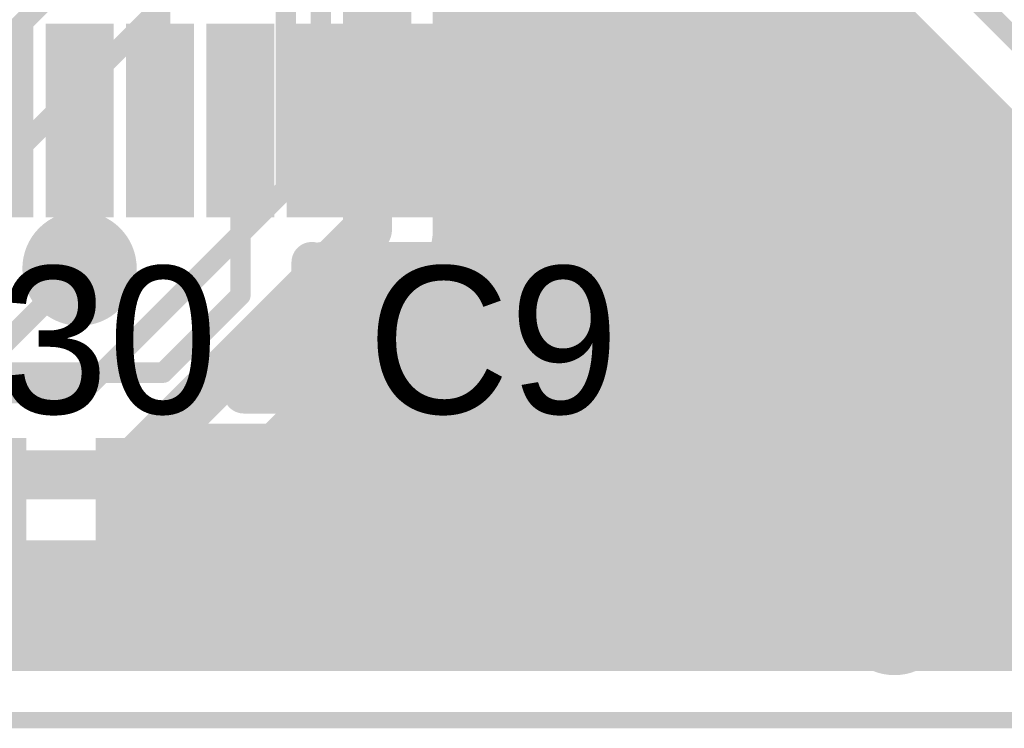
# Model space of a CAD drawing. Extents: x 11.97 to 13.92, y 4.15 to 5.65.
# Tile 30 of 52: x 12.89 to 13.13, y 4.15 to 4.32. Entities that reach past the tile are written whole.
import ezdxf

# ---------------------------------------------------------------- set-up
doc = ezdxf.new("R2010")
doc.units = 0
doc.layers.get('0').update_dxf_attribs({"linetype": 'CONTINUOUS'})
for name, color, linetype in [('BOTTOMLAYER', 5, 'CONTINUOUS'), ('BOTTOMSOLDER', 6, 'CONTINUOUS'), ('KEEPOUTLAYER', 6, 'CONTINUOUS'), ('MECHANICAL1', 6, 'CONTINUOUS'), ('TOPLAYER', 1, 'CONTINUOUS'), ('TOPOVERLAY', 2, 'CONTINUOUS'), ('TOPPASTE', 8, 'CONTINUOUS'), ('TOPSOLDER', 216, 'CONTINUOUS')]:
    doc.layers.add(name, color=color, linetype=linetype)

# ---------------------------------------------------------------- blocks, each defined once
blk = doc.blocks.new('0603C_4')
at = {"layer": 'TOPLAYER'}
for points in [[(-0.0125, 0.015), (-0.0425, 0.015), (-0.0125, -0.015), (-0.0425, -0.015)], [(0.0425, 0.015), (0.0125, 0.015), (0.0425, -0.015), (0.0125, -0.015)]]:
    blk.add_solid(points, dxfattribs=at)
at = {"layer": 'TOPOVERLAY', "const_width": 0.005}
for points in [[(-0.05, -0.02), (-0.05, 0.02)], [(-0.05, 0.02), (-0.025, 0.02)], [(0.025, 0.02), (0.05, 0.02)], [(0.05, -0.02), (0.05, 0.02)], [(-0.05, -0.02), (-0.025, -0.02)], [(0.025, -0.02), (0.05, -0.02)]]:
    blk.add_lwpolyline(points, dxfattribs=at)
at = {"layer": 'TOPOVERLAY', "const_width": 0.0025}
for points in [[(-0.05125, 0.02, 1), (-0.04875, 0.02, 1)], [(-0.05125, 0.02, 1), (-0.04875, 0.02, 1)], [(-0.02625, 0.02, 1), (-0.02375, 0.02, 1)], [(0.02375, 0.02, 1), (0.02625, 0.02, 1)], [(0.04875, 0.02, 1), (0.05125, 0.02, 1)], [(0.04875, 0.02, 1), (0.05125, 0.02, 1)], [(-0.05125, -0.02, 1), (-0.04875, -0.02, 1)], [(-0.05125, -0.02, 1), (-0.04875, -0.02, 1)], [(-0.02625, -0.02, 1), (-0.02375, -0.02, 1)], [(0.02375, -0.02, 1), (0.02625, -0.02, 1)], [(0.04875, -0.02, 1), (0.05125, -0.02, 1)], [(0.04875, -0.02, 1), (0.05125, -0.02, 1)]]:
    blk.add_lwpolyline(points, format="xyb", close=True, dxfattribs=at)
at = {"layer": 'TOPPASTE'}
for points in [[(-0.0125, 0.015), (-0.0425, 0.015), (-0.0125, -0.015), (-0.0425, -0.015)], [(0.0425, 0.015), (0.0125, 0.015), (0.0425, -0.015), (0.0125, -0.015)]]:
    blk.add_solid(points, dxfattribs=at)
at = {"layer": 'TOPSOLDER'}
for points in [[(-0.0085, 0.019), (-0.0465, 0.019), (-0.0085, -0.019), (-0.0465, -0.019)], [(0.0465, 0.019), (0.0085, 0.019), (0.0465, -0.019), (0.0085, -0.019)]]:
    blk.add_solid(points, dxfattribs=at)
blk = doc.blocks.new('0603R_26')
at = {"layer": 'TOPLAYER'}
for points in [[(-0.0125, 0.015), (-0.0425, 0.015), (-0.0125, -0.015), (-0.0425, -0.015)], [(0.0425, 0.015), (0.0125, 0.015), (0.0425, -0.015), (0.0125, -0.015)]]:
    blk.add_solid(points, dxfattribs=at)
at = {"layer": 'TOPOVERLAY', "const_width": 0.005}
for points in [[(-0.05, -0.02), (-0.05, 0.02)], [(-0.05, 0.02), (-0.025, 0.02)], [(0.025, 0.02), (0.05, 0.02)], [(0.05, -0.02), (0.05, 0.02)], [(-0.05, -0.02), (-0.025, -0.02)], [(0.025, -0.02), (0.05, -0.02)]]:
    blk.add_lwpolyline(points, dxfattribs=at)
at = {"layer": 'TOPOVERLAY', "const_width": 0.0025}
for points in [[(-0.05125, 0.02, 1), (-0.04875, 0.02, 1)], [(-0.05125, 0.02, 1), (-0.04875, 0.02, 1)], [(-0.02625, 0.02, 1), (-0.02375, 0.02, 1)], [(0.02375, 0.02, 1), (0.02625, 0.02, 1)], [(0.04875, 0.02, 1), (0.05125, 0.02, 1)], [(0.04875, 0.02, 1), (0.05125, 0.02, 1)], [(-0.05125, -0.02, 1), (-0.04875, -0.02, 1)], [(-0.05125, -0.02, 1), (-0.04875, -0.02, 1)], [(-0.02625, -0.02, 1), (-0.02375, -0.02, 1)], [(0.02375, -0.02, 1), (0.02625, -0.02, 1)], [(0.04875, -0.02, 1), (0.05125, -0.02, 1)], [(0.04875, -0.02, 1), (0.05125, -0.02, 1)]]:
    blk.add_lwpolyline(points, format="xyb", close=True, dxfattribs=at)
at = {"layer": 'TOPPASTE'}
for points in [[(-0.0125, 0.015), (-0.0425, 0.015), (-0.0125, -0.015), (-0.0425, -0.015)], [(0.0425, 0.015), (0.0125, 0.015), (0.0425, -0.015), (0.0125, -0.015)]]:
    blk.add_solid(points, dxfattribs=at)
at = {"layer": 'TOPSOLDER'}
for points in [[(-0.0085, 0.019), (-0.0465, 0.019), (-0.0085, -0.019), (-0.0465, -0.019)], [(0.0465, 0.019), (0.0085, 0.019), (0.0465, -0.019), (0.0085, -0.019)]]:
    blk.add_solid(points, dxfattribs=at)
blk = doc.blocks.new('LQFP64_50')
at = {"layer": 'TOPLAYER'}
for points in [[(-0.208661, -0.033858), (-0.208661, -0.025197), (-0.248031, -0.033858), (-0.248031, -0.025197)], [(-0.208661, -0.053543), (-0.208661, -0.044882), (-0.248031, -0.053543), (-0.248031, -0.044882)], [(-0.208661, -0.073228), (-0.208661, -0.064567), (-0.248031, -0.073228), (-0.248031, -0.064567)], [(-0.208661, -0.092913), (-0.208661, -0.084252), (-0.248031, -0.092913), (-0.248031, -0.084252)], [(-0.208661, -0.112598), (-0.208661, -0.103937), (-0.248031, -0.112598), (-0.248031, -0.103937)], [(-0.208661, -0.132283), (-0.208661, -0.123622), (-0.248031, -0.132283), (-0.248031, -0.123622)], [(-0.208661, -0.151968), (-0.208661, -0.143307), (-0.248031, -0.151968), (-0.248031, -0.143307)]]:
    blk.add_solid(points, dxfattribs=at)
at = {"layer": 'TOPOVERLAY', "const_width": 0.006}
for points in [[(-0.205, -0.175), (-0.205, -0.185)], [(-0.205, -0.185), (-0.185, -0.205)]]:
    blk.add_lwpolyline(points, dxfattribs=at)
at = {"layer": 'TOPOVERLAY', "const_width": 0.003}
for points in [[(-0.2065, -0.175, 1), (-0.2035, -0.175, 1)], [(-0.2065, -0.185, 1), (-0.2035, -0.185, 1)], [(-0.2065, -0.185, 1), (-0.2035, -0.185, 1)]]:
    blk.add_lwpolyline(points, format="xyb", close=True, dxfattribs=at)
at = {"layer": 'TOPPASTE'}
for points in [[(-0.208661, -0.033858), (-0.208661, -0.025197), (-0.248031, -0.033858), (-0.248031, -0.025197)], [(-0.208661, -0.053543), (-0.208661, -0.044882), (-0.248031, -0.053543), (-0.248031, -0.044882)], [(-0.208661, -0.073228), (-0.208661, -0.064567), (-0.248031, -0.073228), (-0.248031, -0.064567)], [(-0.208661, -0.092913), (-0.208661, -0.084252), (-0.248031, -0.092913), (-0.248031, -0.084252)], [(-0.208661, -0.112598), (-0.208661, -0.103937), (-0.248031, -0.112598), (-0.248031, -0.103937)], [(-0.208661, -0.132283), (-0.208661, -0.123622), (-0.248031, -0.132283), (-0.248031, -0.123622)], [(-0.208661, -0.151968), (-0.208661, -0.143307), (-0.248031, -0.151968), (-0.248031, -0.143307)]]:
    blk.add_solid(points, dxfattribs=at)
at = {"layer": 'TOPSOLDER'}
for points in [[(-0.204661, -0.018173), (-0.204661, -0.001512), (-0.252031, -0.018173), (-0.252031, -0.001512)], [(-0.204661, -0.037858), (-0.204661, -0.021197), (-0.252031, -0.037858), (-0.252031, -0.021197)], [(-0.204661, -0.057543), (-0.204661, -0.040882), (-0.252031, -0.057543), (-0.252031, -0.040882)], [(-0.204661, -0.077228), (-0.204661, -0.060567), (-0.252031, -0.077228), (-0.252031, -0.060567)], [(-0.204661, -0.096913), (-0.204661, -0.080252), (-0.252031, -0.096913), (-0.252031, -0.080252)], [(-0.204661, -0.116598), (-0.204661, -0.099937), (-0.252031, -0.116598), (-0.252031, -0.099937)], [(-0.204661, -0.136284), (-0.204661, -0.119622), (-0.252031, -0.136284), (-0.252031, -0.119622)], [(-0.204661, -0.155968), (-0.204661, -0.139307), (-0.252031, -0.155968), (-0.252031, -0.139307)]]:
    blk.add_solid(points, dxfattribs=at)

msp = doc.modelspace()

# ---------------------------------------------------------------- linework, layer by layer
at = {"layer": 'BOTTOMLAYER'}
for points, const_width in [([(13.072, 4.167), (13.072, 4.437302)], 0.01), ([(13.064, 4.167), (13.064, 4.429302)], 0.01), ([(13.056, 4.167), (13.056, 4.421302)], 0.01), ([(13.048, 4.167), (13.048, 4.413302)], 0.01), ([(13.04, 4.167), (13.04, 4.405302)], 0.01), ([(13.032, 4.167), (13.032, 4.397302)], 0.01), ([(13.024, 4.167), (13.024, 4.389302)], 0.01), ([(12.955, 4.28), (12.955, 4.385)], 0.005), ([(13.016, 4.167), (13.016, 4.381302)], 0.01), ([(13.008, 4.167), (13.008, 4.373302)], 0.01), ([(12.975, 4.27), (12.975, 4.37)], 0.012), ([(13, 4.167), (13, 4.365302)], 0.01), ([(12.996, 4.27), (12.996, 4.361302)], 0.01), ([(13.1, 4.35), (13.15, 4.3)], 0.005), ([(12.86, 4.26), (12.945, 4.345)], 0.005), ([(12.885, 4.315), (12.91, 4.34)], 0.005), ([(13.08, 4.167), (13.08, 4.335)], 0.01), ([(13.088, 4.167), (13.088, 4.328068)], 0.01), ([(13.096, 4.167), (13.096, 4.325322)], 0.01), ([(13.10025, 4.325001), (13.137626, 4.287626)], 0.01), ([(13.104, 4.167), (13.104, 4.321251)], 0.01), ([(12.996, 4.32), (13.105251, 4.32)], 0.01), ([(12.996, 4.312), (13.113251, 4.312)], 0.01), ([(13.112, 4.167), (13.112, 4.313251)], 0.01), ([(13.12, 4.167), (13.12, 4.305251)], 0.01), ([(12.996, 4.304), (13.121251, 4.304)], 0.01), ([(13.128, 4.167), (13.128, 4.297251)], 0.01), ([(12.996, 4.296), (13.129251, 4.296)], 0.01), ([(12.996, 4.288), (13.137251, 4.288)], 0.01), ([(12.996, 4.28), (13.509689, 4.28)], 0.01), ([(12.905, 4.23), (12.955, 4.28)], 0.005), ([(12.915, 4.21), (12.975, 4.27)], 0.012), ([(12.996, 4.272), (13.514772, 4.272)], 0.01), ([(12.995125, 4.264), (13.523, 4.264)], 0.01), ([(12.884054, 4.24), (12.904527, 4.260473)], 0.005), ([(12.992, 4.167), (12.992, 4.257671)], 0.01), ([(12.929885, 4.195186), (12.989814, 4.255115)], 0.01), ([(12.990652, 4.256), (13.540566, 4.256)], 0.01), ([(12.984, 4.167), (12.984, 4.249302)], 0.01), ([(12.982698, 4.248), (13.683, 4.248)], 0.01), ([(12.974698, 4.24), (13.529385, 4.24)], 0.01), ([(12.976, 4.167), (12.976, 4.241302)], 0.01), ([(12.966698, 4.232), (13.518361, 4.232)], 0.01), ([(12.968, 4.167), (12.968, 4.233302)], 0.01), ([(12.595, 4.23), (12.905, 4.23)], 0.005), ([(12.96, 4.167), (12.96, 4.225302)], 0.01), ([(12.958698, 4.224), (13.511934, 4.224)], 0.01), ([(12.950698, 4.216), (13.507941, 4.216)], 0.01), ([(12.952, 4.167), (12.952, 4.217302)], 0.01), ([(12.565, 4.21), (12.915, 4.21)], 0.012), ([(12.942698, 4.208), (13.505717, 4.208)], 0.01), ([(12.944, 4.167), (12.944, 4.209302)], 0.01), ([(12.936, 4.167), (12.936, 4.201302)], 0.01), ([(12.934698, 4.2), (13.505, 4.2)], 0.01), ([(12.928, 4.167), (12.928, 4.193508)], 0.01), ([(12.925817, 4.192), (13.505717, 4.192)], 0.01), ([(12.565, 4.189), (12.915, 4.189)], 0.01), ([(12.888, 4.167), (12.888, 4.189)], 0.01), ([(12.896, 4.167), (12.896, 4.189)], 0.01), ([(12.904, 4.167), (12.904, 4.189)], 0.01), ([(12.912, 4.167), (12.912, 4.189)], 0.01), ([(12.92, 4.167), (12.92, 4.189604)], 0.01), ([(12.317059, 4.184), (13.507941, 4.184)], 0.01), ([(12.313066, 4.176), (13.511934, 4.176)], 0.01), ([(12.305594, 4.167), (13.519406, 4.167)], 0.01), ([(12.306639, 4.168), (13.518361, 4.168)], 0.01)]:
    msp.add_lwpolyline(points, dxfattribs=dict(at, const_width=const_width))
at = {"layer": 'BOTTOMLAYER', "const_width": 0.01}
for points in [[(13.10025, 4.325001, -1.394762), (13.115, 4.37)], [(12.996, 4.27, -0.199534), (12.989814, 4.255115)], [(12.996, 4.27, -0.198912), (12.989849, 4.255151)], [(12.929885, 4.195186, -0.199534), (12.915, 4.189)], [(12.929849, 4.195151, -0.198912), (12.915, 4.189)]]:
    msp.add_lwpolyline(points, format="xyb", dxfattribs=at)
at = {"layer": 'BOTTOMLAYER'}
for points, const_width in [([(13.0935, 4.325322, 1), (13.0985, 4.325322, 1)], 0.005), ([(13.09775, 4.325001, 1), (13.10275, 4.325001, 1)], 0.005), ([(13.09775, 4.325001, 1), (13.10275, 4.325001, 1)], 0.005), ([(13.1015, 4.321251, 1), (13.1065, 4.321251, 1)], 0.005), ([(12.9935, 4.32, 1), (12.9985, 4.32, 1)], 0.005), ([(13.102751, 4.32, 1), (13.107751, 4.32, 1)], 0.005), ([(12.9935, 4.312, 1), (12.9985, 4.312, 1)], 0.005), ([(13.1095, 4.313251, 1), (13.1145, 4.313251, 1)], 0.005), ([(13.110751, 4.312, 1), (13.115751, 4.312, 1)], 0.005), ([(13.1175, 4.305251, 1), (13.1225, 4.305251, 1)], 0.005), ([(12.9935, 4.304, 1), (12.9985, 4.304, 1)], 0.005), ([(13.118751, 4.304, 1), (13.123751, 4.304, 1)], 0.005), ([(13.1255, 4.297251, 1), (13.1305, 4.297251, 1)], 0.005), ([(12.9935, 4.296, 1), (12.9985, 4.296, 1)], 0.005), ([(13.126751, 4.296, 1), (13.131751, 4.296, 1)], 0.005), ([(12.9935, 4.288, 1), (12.9985, 4.288, 1)], 0.005), ([(12.9935, 4.28, 1), (12.9985, 4.28, 1)], 0.005), ([(12.95375, 4.28, 1), (12.95625, 4.28, 1)], 0.0025), ([(12.95375, 4.28, 1), (12.95625, 4.28, 1)], 0.0025), ([(12.972, 4.27, 1), (12.978, 4.27, 1)], 0.006), ([(12.972, 4.27, 1), (12.978, 4.27, 1)], 0.006), ([(12.9935, 4.272, 1), (12.9985, 4.272, 1)], 0.005), ([(12.9935, 4.27, 1), (12.9985, 4.27, 1)], 0.005), ([(12.9935, 4.27, 1), (12.9985, 4.27, 1)], 0.005), ([(12.9935, 4.27, 1), (12.9985, 4.27, 1)], 0.005), ([(12.992625, 4.264, 1), (12.997625, 4.264, 1)], 0.005), ([(12.903277, 4.260473, 1), (12.905777, 4.260473, 1)], 0.0025), ([(12.9895, 4.257671, 1), (12.9945, 4.257671, 1)], 0.005), ([(12.987314, 4.255115, 1), (12.992314, 4.255115, 1)], 0.005), ([(12.987314, 4.255115, 1), (12.992314, 4.255115, 1)], 0.005), ([(12.987349, 4.255151, 1), (12.992349, 4.255151, 1)], 0.005), ([(12.988152, 4.256, 1), (12.993153, 4.256, 1)], 0.005), ([(12.9815, 4.249302, 1), (12.9865, 4.249302, 1)], 0.005), ([(12.980198, 4.248, 1), (12.985198, 4.248, 1)], 0.005), ([(12.972198, 4.24, 1), (12.977198, 4.24, 1)], 0.005), ([(12.9735, 4.241302, 1), (12.9785, 4.241302, 1)], 0.005), ([(12.964198, 4.232, 1), (12.969198, 4.232, 1)], 0.005), ([(12.9655, 4.233302, 1), (12.9705, 4.233302, 1)], 0.005), ([(12.90375, 4.23, 1), (12.90625, 4.23, 1)], 0.0025), ([(12.90375, 4.23, 1), (12.90625, 4.23, 1)], 0.0025), ([(12.9575, 4.225302, 1), (12.9625, 4.225302, 1)], 0.005), ([(12.956198, 4.224, 1), (12.961198, 4.224, 1)], 0.005), ([(12.948198, 4.216, 1), (12.953198, 4.216, 1)], 0.005), ([(12.9495, 4.217302, 1), (12.9545, 4.217302, 1)], 0.005), ([(12.912, 4.21, 1), (12.918, 4.21, 1)], 0.006), ([(12.912, 4.21, 1), (12.918, 4.21, 1)], 0.006), ([(12.940198, 4.208, 1), (12.945198, 4.208, 1)], 0.005), ([(12.9415, 4.209302, 1), (12.9465, 4.209302, 1)], 0.005), ([(12.9335, 4.201302, 1), (12.9385, 4.201302, 1)], 0.005), ([(12.932198, 4.2, 1), (12.937198, 4.2, 1)], 0.005), ([(12.9255, 4.193508, 1), (12.9305, 4.193508, 1)], 0.005), ([(12.927349, 4.195151, 1), (12.932349, 4.195151, 1)], 0.005), ([(12.927385, 4.195186, 1), (12.932385, 4.195186, 1)], 0.005), ([(12.927385, 4.195186, 1), (12.932385, 4.195186, 1)], 0.005), ([(12.923317, 4.192, 1), (12.928317, 4.192, 1)], 0.005), ([(12.8855, 4.189, 1), (12.8905, 4.189, 1)], 0.005), ([(12.8935, 4.189, 1), (12.8985, 4.189, 1)], 0.005), ([(12.9015, 4.189, 1), (12.9065, 4.189, 1)], 0.005), ([(12.9095, 4.189, 1), (12.9145, 4.189, 1)], 0.005), ([(12.9125, 4.189, 1), (12.9175, 4.189, 1)], 0.005), ([(12.9125, 4.189, 1), (12.9175, 4.189, 1)], 0.005), ([(12.9125, 4.189, 1), (12.9175, 4.189, 1)], 0.005), ([(12.9175, 4.189604, 1), (12.9225, 4.189604, 1)], 0.005), ([(12.8855, 4.167, 1), (12.8905, 4.167, 1)], 0.005), ([(12.8935, 4.167, 1), (12.8985, 4.167, 1)], 0.005), ([(12.9015, 4.167, 1), (12.9065, 4.167, 1)], 0.005), ([(12.9095, 4.167, 1), (12.9145, 4.167, 1)], 0.005), ([(12.9175, 4.167, 1), (12.9225, 4.167, 1)], 0.005), ([(12.9255, 4.167, 1), (12.9305, 4.167, 1)], 0.005), ([(12.9335, 4.167, 1), (12.9385, 4.167, 1)], 0.005), ([(12.9415, 4.167, 1), (12.9465, 4.167, 1)], 0.005), ([(12.9495, 4.167, 1), (12.9545, 4.167, 1)], 0.005), ([(12.9575, 4.167, 1), (12.9625, 4.167, 1)], 0.005), ([(12.9655, 4.167, 1), (12.9705, 4.167, 1)], 0.005), ([(12.9735, 4.167, 1), (12.9785, 4.167, 1)], 0.005), ([(12.9815, 4.167, 1), (12.9865, 4.167, 1)], 0.005), ([(12.9895, 4.167, 1), (12.9945, 4.167, 1)], 0.005), ([(12.9975, 4.167, 1), (13.0025, 4.167, 1)], 0.005), ([(13.0055, 4.167, 1), (13.0105, 4.167, 1)], 0.005), ([(13.0135, 4.167, 1), (13.0185, 4.167, 1)], 0.005), ([(13.0215, 4.167, 1), (13.0265, 4.167, 1)], 0.005), ([(13.0295, 4.167, 1), (13.0345, 4.167, 1)], 0.005), ([(13.0375, 4.167, 1), (13.0425, 4.167, 1)], 0.005), ([(13.0455, 4.167, 1), (13.0505, 4.167, 1)], 0.005), ([(13.0535, 4.167, 1), (13.0585, 4.167, 1)], 0.005), ([(13.0615, 4.167, 1), (13.0665, 4.167, 1)], 0.005), ([(13.0695, 4.167, 1), (13.0745, 4.167, 1)], 0.005), ([(13.0775, 4.167, 1), (13.0825, 4.167, 1)], 0.005), ([(13.0855, 4.167, 1), (13.0905, 4.167, 1)], 0.005), ([(13.0935, 4.167, 1), (13.0985, 4.167, 1)], 0.005), ([(13.1015, 4.167, 1), (13.1065, 4.167, 1)], 0.005), ([(13.1095, 4.167, 1), (13.1145, 4.167, 1)], 0.005), ([(13.1175, 4.167, 1), (13.1225, 4.167, 1)], 0.005), ([(13.1255, 4.167, 1), (13.1305, 4.167, 1)], 0.005)]:
    msp.add_lwpolyline(points, format="xyb", close=True, dxfattribs=dict(at, const_width=const_width))
at = {"layer": 'BOTTOMSOLDER', "const_width": 0.014}
for points in [[(12.897527, 4.260473, 1), (12.911527, 4.260473, 1)], [(13.097, 4.175, 1), (13.111, 4.175, 1)]]:
    msp.add_lwpolyline(points, format="xyb", close=True, dxfattribs=at)
at = {"layer": 'KEEPOUTLAYER', "const_width": 0.004}
msp.add_lwpolyline([(12.125, 4.15), (13.7, 4.15)], dxfattribs=at)
at = {"layer": 'MECHANICAL1', "const_width": 0.004}
msp.add_lwpolyline([(12.125, 4.15), (13.7, 4.15)], dxfattribs=at)
at = {"layer": 'TOPLAYER'}
for points, const_width in [([(13.045, 4.275), (13.045, 4.48)], 0.01), ([(13.07, 4.28), (13.07, 4.39)], 0.005), ([(12.963582, 4.296654), (12.963582, 4.336418)], 0.005), ([(12.983267, 4.296654), (12.983267, 4.336733)], 0.005), ([(13.041968, 4.261969), (13.041968, 4.331339)], 0.01), ([(13.002953, 4.296654), (13.002953, 4.326339)], 0.008), ([(13.022637, 4.296654), (13.022637, 4.326339)], 0.008), ([(12.924212, 4.296654), (12.924212, 4.325788)], 0.005), ([(13.041968, 4.32), (13.045, 4.32)], 0.01), ([(13.041968, 4.312), (13.045, 4.312)], 0.01), ([(13.041968, 4.304), (13.045, 4.304)], 0.01), ([(13.002953, 4.266969), (13.002953, 4.296654)], 0.008), ([(13.022637, 4.266969), (13.022637, 4.296654)], 0.008), ([(13.022637, 4.296654), (13.036967, 4.296654)], 0.008), ([(13.041968, 4.296), (13.045, 4.296)], 0.01), ([(12.904527, 4.260473), (12.904527, 4.296654)], 0.005), ([(12.943897, 4.253897), (12.943897, 4.296654)], 0.005), ([(13.041968, 4.288), (13.045, 4.288)], 0.01), ([(13.041968, 4.28), (13.045, 4.28)], 0.01), ([(13.07, 4.28), (13.15, 4.2)], 0.005), ([(13.045, 4.275), (13.065, 4.255)], 0.01), ([(13.041968, 4.272), (13.048, 4.272)], 0.01), ([(13.048, 4.23), (13.048, 4.272)], 0.01), ([(13.041968, 4.264), (13.056, 4.264)], 0.01), ([(13.056, 4.23), (13.056, 4.264)], 0.01), ([(12.961397, 4.253897), (12.961397, 4.261969)], 0.01), ([(12.963937, 4.261969), (12.982912, 4.261969)], 0.01), ([(12.963937, 4.261969), (12.982912, 4.261969)], 0.01), ([(12.968, 4.23), (12.968, 4.261969)], 0.01), ([(12.976, 4.23), (12.976, 4.261969)], 0.01), ([(12.983622, 4.261969), (13.001953, 4.261969)], 0.01), ([(12.983622, 4.261969), (13.001953, 4.261969)], 0.01), ([(12.984, 4.23), (12.984, 4.261969)], 0.01), ([(12.992, 4.23), (12.992, 4.261969)], 0.01), ([(13, 4.23), (13, 4.261969)], 0.01), ([(13.001953, 4.251013), (13.001953, 4.261969)], 0.01), ([(13.001953, 4.251013), (13.001953, 4.261969)], 0.01), ([(13.021953, 4.251013), (13.021953, 4.261969)], 0.01), ([(13.021953, 4.251013), (13.021953, 4.261969)], 0.01), ([(13.022284, 4.261969), (13.041968, 4.261969)], 0.01), ([(13.024, 4.248965), (13.024, 4.261969)], 0.01), ([(13.032, 4.240965), (13.032, 4.261969)], 0.01), ([(13.04, 4.232965), (13.04, 4.261969)], 0.01), ([(12.961397, 4.256), (13.001953, 4.256)], 0.01), ([(13.021953, 4.256), (13.064, 4.256)], 0.01), ([(13.064, 4.23), (13.064, 4.256)], 0.01), ([(13.065, 4.23), (13.065, 4.255)], 0.01), ([(12.925, 4.235), (12.943897, 4.253897)], 0.005), ([(13.022016, 4.250949), (13.04, 4.232965)], 0.01), ([(12.96, 4.167), (12.96, 4.247045)], 0.01), ([(12.960373, 4.248), (13.002181, 4.248)], 0.01), ([(13.024966, 4.248), (13.065, 4.248)], 0.01), ([(12.944749, 4.23), (12.956271, 4.241523)], 0.01), ([(12.954749, 4.24), (13.005258, 4.24)], 0.01), ([(13.032965, 4.24), (13.065, 4.24)], 0.01), ([(13.085, 4.23), (13.085, 4.240251)], 0.01), ([(13.085, 4.240251), (13.137626, 4.187626)], 0.01), ([(12.952, 4.23), (12.952, 4.237251)], 0.01), ([(13.007874, 4.236807), (13.014681, 4.23)], 0.01), ([(13.088, 4.167), (13.088, 4.237251)], 0.01), ([(13.008, 4.23), (13.008, 4.236681)], 0.01), ([(12.885, 4.235), (12.925, 4.235)], 0.005), ([(12.946749, 4.232), (13.012681, 4.232)], 0.01), ([(13.085, 4.232), (13.093251, 4.232)], 0.01), ([(12.944749, 4.23), (12.9575, 4.23)], 0.01), ([(12.9575, 4.17), (12.9575, 4.23)], 0.01), ([(12.9675, 4.17), (12.9675, 4.23)], 0.01), ([(12.9675, 4.23), (13.014681, 4.23)], 0.01), ([(13.04, 4.23), (13.065, 4.23)], 0.01), ([(13.096, 4.167), (13.096, 4.229251)], 0.01), ([(12.9575, 4.224), (12.9675, 4.224)], 0.01), ([(12.9975, 4.2), (12.9975, 4.225)], 0.008), ([(13.0525, 4.2), (13.0525, 4.225)], 0.008), ([(13.084079, 4.224), (13.101251, 4.224)], 0.01), ([(13.0825, 4.17), (13.0825, 4.220318)], 0.01), ([(13.104, 4.167), (13.104, 4.221251)], 0.01), ([(12.9575, 4.216), (12.9675, 4.216)], 0.01), ([(13.0825, 4.216), (13.109251, 4.216)], 0.01), ([(13.112, 4.167), (13.112, 4.213251)], 0.01), ([(12.9575, 4.208), (12.9675, 4.208)], 0.01), ([(13.0825, 4.208), (13.117251, 4.208)], 0.01), ([(13.12, 4.167), (13.12, 4.205251)], 0.01), ([(12.9275, 4.2), (12.9975, 4.2)], 0.008), ([(12.9275, 4.175), (12.9275, 4.2)], 0.008), ([(12.9275, 4.2), (12.9525, 4.2)], 0.008), ([(12.9575, 4.2), (12.9675, 4.2)], 0.01), ([(12.9725, 4.2), (12.9975, 4.2)], 0.008), ([(12.9975, 4.175), (12.9975, 4.2)], 0.008), ([(13.0825, 4.2), (13.125251, 4.2)], 0.01), ([(13.128, 4.167), (13.128, 4.197251)], 0.01), ([(12.9575, 4.192), (12.9675, 4.192)], 0.01), ([(13.0825, 4.192), (13.133251, 4.192)], 0.01), ([(12.9575, 4.184), (12.9675, 4.184)], 0.01), ([(13.0825, 4.184), (13.142911, 4.184)], 0.01), ([(12.9575, 4.176), (12.9675, 4.176)], 0.01), ([(13.0825, 4.176), (13.511934, 4.176)], 0.01), ([(13.104, 4.175), (13.112, 4.175)], 0.008), ([(12.8425, 4.17), (12.8975, 4.17)], 0.01), ([(12.8975, 4.17), (12.9025, 4.17)], 0.01), ([(12.8975, 4.17), (12.9025, 4.17)], 0.01), ([(12.9025, 4.17), (12.9575, 4.17)], 0.01), ([(12.9675, 4.17), (13.0225, 4.17)], 0.01), ([(13.0225, 4.17), (13.0275, 4.17)], 0.01), ([(13.0225, 4.17), (13.0275, 4.17)], 0.01), ([(13.0275, 4.17), (13.0825, 4.17)], 0.01), ([(12.545, 4.168), (13.518361, 4.168)], 0.01), ([(12.545, 4.167), (13.519406, 4.167)], 0.01)]:
    msp.add_lwpolyline(points, dxfattribs=dict(at, const_width=const_width))
for points, const_width in [([(13.039468, 4.32, 1), (13.044467, 4.32, 1)], 0.005), ([(13.0425, 4.32, 1), (13.0475, 4.32, 1)], 0.005), ([(13.039468, 4.312, 1), (13.044467, 4.312, 1)], 0.005), ([(13.0425, 4.312, 1), (13.0475, 4.312, 1)], 0.005), ([(13.039468, 4.304, 1), (13.044467, 4.304, 1)], 0.005), ([(13.0425, 4.304, 1), (13.0475, 4.304, 1)], 0.005), ([(13.000953, 4.296654, 1), (13.004953, 4.296654, 1)], 0.004), ([(13.000953, 4.296654, 1), (13.004953, 4.296654, 1)], 0.004), ([(13.020637, 4.296654, 1), (13.024637, 4.296654, 1)], 0.004), ([(13.020637, 4.296654, 1), (13.024637, 4.296654, 1)], 0.004), ([(13.020637, 4.296654, 1), (13.024637, 4.296654, 1)], 0.004), ([(13.034968, 4.296654, 1), (13.038968, 4.296654, 1)], 0.004), ([(13.039468, 4.296, 1), (13.044467, 4.296, 1)], 0.005), ([(13.0425, 4.296, 1), (13.0475, 4.296, 1)], 0.005), ([(12.903277, 4.296654, 1), (12.905777, 4.296654, 1)], 0.0025), ([(12.922962, 4.296654, 1), (12.925462, 4.296654, 1)], 0.0025), ([(12.942647, 4.296654, 1), (12.945147, 4.296654, 1)], 0.0025), ([(12.962332, 4.296654, 1), (12.964832, 4.296654, 1)], 0.0025), ([(12.982017, 4.296654, 1), (12.984517, 4.296654, 1)], 0.0025), ([(13.039468, 4.288, 1), (13.044467, 4.288, 1)], 0.005), ([(13.0425, 4.288, 1), (13.0475, 4.288, 1)], 0.005), ([(13.039468, 4.28, 1), (13.044467, 4.28, 1)], 0.005), ([(13.0425, 4.28, 1), (13.0475, 4.28, 1)], 0.005), ([(13.06875, 4.28, 1), (13.07125, 4.28, 1)], 0.0025), ([(13.06875, 4.28, 1), (13.07125, 4.28, 1)], 0.0025), ([(13.0425, 4.275, 1), (13.0475, 4.275, 1)], 0.005), ([(13.0425, 4.275, 1), (13.0475, 4.275, 1)], 0.005), ([(13.039468, 4.272, 1), (13.044467, 4.272, 1)], 0.005), ([(13.0455, 4.272, 1), (13.0505, 4.272, 1)], 0.005), ([(13.0455, 4.272, 1), (13.0505, 4.272, 1)], 0.005), ([(13.000953, 4.266969, 1), (13.004953, 4.266969, 1)], 0.004), ([(13.020637, 4.266969, 1), (13.024637, 4.266969, 1)], 0.004), ([(13.039468, 4.264, 1), (13.044467, 4.264, 1)], 0.005), ([(13.0535, 4.264, 1), (13.0585, 4.264, 1)], 0.005), ([(13.0535, 4.264, 1), (13.0585, 4.264, 1)], 0.005), ([(12.958897, 4.261969, 1), (12.963897, 4.261969, 1)], 0.005), ([(12.961436, 4.261969, 1), (12.966437, 4.261969, 1)], 0.005), ([(12.961436, 4.261969, 1), (12.966437, 4.261969, 1)], 0.005), ([(12.9655, 4.261969, 1), (12.9705, 4.261969, 1)], 0.005), ([(12.9735, 4.261969, 1), (12.9785, 4.261969, 1)], 0.005), ([(12.980412, 4.261969, 1), (12.985413, 4.261969, 1)], 0.005), ([(12.980412, 4.261969, 1), (12.985413, 4.261969, 1)], 0.005), ([(12.981122, 4.261969, 1), (12.986123, 4.261969, 1)], 0.005), ([(12.981122, 4.261969, 1), (12.986123, 4.261969, 1)], 0.005), ([(12.9815, 4.261969, 1), (12.9865, 4.261969, 1)], 0.005), ([(12.9895, 4.261969, 1), (12.9945, 4.261969, 1)], 0.005), ([(12.9975, 4.261969, 1), (13.0025, 4.261969, 1)], 0.005), ([(12.999453, 4.261969, 1), (13.004453, 4.261969, 1)], 0.005), ([(12.999453, 4.261969, 1), (13.004453, 4.261969, 1)], 0.005), ([(12.999453, 4.261969, 1), (13.004453, 4.261969, 1)], 0.005), ([(12.999453, 4.261969, 1), (13.004453, 4.261969, 1)], 0.005), ([(13.019453, 4.261969, 1), (13.024453, 4.261969, 1)], 0.005), ([(13.019453, 4.261969, 1), (13.024453, 4.261969, 1)], 0.005), ([(13.019784, 4.261969, 1), (13.024783, 4.261969, 1)], 0.005), ([(13.0215, 4.261969, 1), (13.0265, 4.261969, 1)], 0.005), ([(13.0295, 4.261969, 1), (13.0345, 4.261969, 1)], 0.005), ([(13.0375, 4.261969, 1), (13.0425, 4.261969, 1)], 0.005), ([(13.039468, 4.261969, 1), (13.044467, 4.261969, 1)], 0.005), ([(13.039468, 4.261969, 1), (13.044467, 4.261969, 1)], 0.005), ([(12.903277, 4.260473, 1), (12.905777, 4.260473, 1)], 0.0025), ([(12.958897, 4.256, 1), (12.963897, 4.256, 1)], 0.005), ([(12.958897, 4.253897, 1), (12.963897, 4.253897, 1)], 0.005), ([(12.958897, 4.253897, 1), (12.963897, 4.253897, 1)], 0.005), ([(12.958897, 4.253897, 1), (12.963897, 4.253897, 1)], 0.005), ([(12.999453, 4.256, 1), (13.004453, 4.256, 1)], 0.005), ([(13.019453, 4.256, 1), (13.024453, 4.256, 1)], 0.005), ([(13.0615, 4.256, 1), (13.0665, 4.256, 1)], 0.005), ([(13.0615, 4.256, 1), (13.0665, 4.256, 1)], 0.005), ([(13.0625, 4.255, 1), (13.0675, 4.255, 1)], 0.005), ([(13.0625, 4.255, 1), (13.0675, 4.255, 1)], 0.005), ([(12.942647, 4.253897, 1), (12.945147, 4.253897, 1)], 0.0025), ([(12.942647, 4.253897, 1), (12.945147, 4.253897, 1)], 0.0025), ([(12.999453, 4.251013, 1), (13.004453, 4.251013, 1)], 0.005), ([(12.999453, 4.251013, 1), (13.004453, 4.251013, 1)], 0.005), ([(12.999453, 4.251013, 1), (13.004453, 4.251013, 1)], 0.005), ([(12.999453, 4.251013, 1), (13.004453, 4.251013, 1)], 0.005), ([(13.019453, 4.251013, 1), (13.024453, 4.251013, 1)], 0.005), ([(13.019453, 4.251013, 1), (13.024453, 4.251013, 1)], 0.005), ([(13.019516, 4.250949, 1), (13.024516, 4.250949, 1)], 0.005), ([(13.0215, 4.248965, 1), (13.0265, 4.248965, 1)], 0.005), ([(12.9575, 4.247045, 1), (12.9625, 4.247045, 1)], 0.005), ([(12.957873, 4.248, 1), (12.962874, 4.248, 1)], 0.005), ([(12.999681, 4.248, 1), (13.004681, 4.248, 1)], 0.005), ([(13.022465, 4.248, 1), (13.027465, 4.248, 1)], 0.005), ([(13.0625, 4.248, 1), (13.0675, 4.248, 1)], 0.005), ([(12.952249, 4.24, 1), (12.957249, 4.24, 1)], 0.005), ([(12.953771, 4.241523, 1), (12.958771, 4.241523, 1)], 0.005), ([(12.953771, 4.241523, 1), (12.958771, 4.241523, 1)], 0.005), ([(12.953771, 4.241523, 1), (12.958771, 4.241523, 1)], 0.005), ([(13.002758, 4.24, 1), (13.007758, 4.24, 1)], 0.005), ([(13.0295, 4.240965, 1), (13.0345, 4.240965, 1)], 0.005), ([(13.030466, 4.24, 1), (13.035466, 4.24, 1)], 0.005), ([(13.0625, 4.24, 1), (13.0675, 4.24, 1)], 0.005), ([(13.0825, 4.240251, 1), (13.0875, 4.240251, 1)], 0.005), ([(13.0825, 4.240251, 1), (13.0875, 4.240251, 1)], 0.005), ([(12.9495, 4.237251, 1), (12.9545, 4.237251, 1)], 0.005), ([(13.005332, 4.23685, 1), (13.010331, 4.23685, 1)], 0.005), ([(13.005332, 4.23685, 1), (13.010331, 4.23685, 1)], 0.005), ([(13.005374, 4.236807, 1), (13.010374, 4.236807, 1)], 0.005), ([(13.0855, 4.237251, 1), (13.0905, 4.237251, 1)], 0.005), ([(13.0055, 4.236681, 1), (13.0105, 4.236681, 1)], 0.005), ([(12.92375, 4.235, 1), (12.92625, 4.235, 1)], 0.0025), ([(12.92375, 4.235, 1), (12.92625, 4.235, 1)], 0.0025), ([(12.944249, 4.232, 1), (12.949249, 4.232, 1)], 0.005), ([(13.010181, 4.232, 1), (13.015181, 4.232, 1)], 0.005), ([(13.0375, 4.232965, 1), (13.0425, 4.232965, 1)], 0.005), ([(13.0375, 4.232965, 1), (13.0425, 4.232965, 1)], 0.005), ([(13.0825, 4.232, 1), (13.0875, 4.232, 1)], 0.005), ([(13.090751, 4.232, 1), (13.095751, 4.232, 1)], 0.005), ([(12.942249, 4.23, 1), (12.947249, 4.23, 1)], 0.005), ([(12.942249, 4.23, 1), (12.947249, 4.23, 1)], 0.005), ([(12.9495, 4.23, 1), (12.9545, 4.23, 1)], 0.005), ([(12.955, 4.23, 1), (12.96, 4.23, 1)], 0.005), ([(12.955, 4.23, 1), (12.96, 4.23, 1)], 0.005), ([(12.965, 4.23, 1), (12.97, 4.23, 1)], 0.005), ([(12.965, 4.23, 1), (12.97, 4.23, 1)], 0.005), ([(12.9655, 4.23, 1), (12.9705, 4.23, 1)], 0.005), ([(12.9735, 4.23, 1), (12.9785, 4.23, 1)], 0.005), ([(12.9815, 4.23, 1), (12.9865, 4.23, 1)], 0.005), ([(12.9895, 4.23, 1), (12.9945, 4.23, 1)], 0.005), ([(12.9975, 4.23, 1), (13.0025, 4.23, 1)], 0.005), ([(13.0055, 4.23, 1), (13.0105, 4.23, 1)], 0.005), ([(13.012181, 4.23, 1), (13.017181, 4.23, 1)], 0.005), ([(13.012181, 4.23, 1), (13.017181, 4.23, 1)], 0.005), ([(13.0375, 4.23, 1), (13.0425, 4.23, 1)], 0.005), ([(13.0455, 4.23, 1), (13.0505, 4.23, 1)], 0.005), ([(13.0535, 4.23, 1), (13.0585, 4.23, 1)], 0.005), ([(13.0615, 4.23, 1), (13.0665, 4.23, 1)], 0.005), ([(13.0625, 4.23, 1), (13.0675, 4.23, 1)], 0.005), ([(13.0625, 4.23, 1), (13.0675, 4.23, 1)], 0.005), ([(13.0825, 4.23, 1), (13.0875, 4.23, 1)], 0.005), ([(13.0825, 4.23, 1), (13.0875, 4.23, 1)], 0.005), ([(13.0825, 4.23, 1), (13.0875, 4.23, 1)], 0.005), ([(13.0935, 4.229251, 1), (13.0985, 4.229251, 1)], 0.005), ([(12.955, 4.224, 1), (12.96, 4.224, 1)], 0.005), ([(12.965, 4.224, 1), (12.97, 4.224, 1)], 0.005), ([(12.9955, 4.225, 1), (12.9995, 4.225, 1)], 0.004), ([(13.0505, 4.225, 1), (13.0545, 4.225, 1)], 0.004), ([(13.081579, 4.224, 1), (13.086579, 4.224, 1)], 0.005), ([(13.098751, 4.224, 1), (13.103751, 4.224, 1)], 0.005), ([(13.08, 4.220318, 1), (13.085, 4.220318, 1)], 0.005), ([(13.08, 4.220318, 1), (13.085, 4.220318, 1)], 0.005), ([(13.08, 4.220318, 1), (13.085, 4.220318, 1)], 0.005), ([(13.1015, 4.221251, 1), (13.1065, 4.221251, 1)], 0.005), ([(12.955, 4.216, 1), (12.96, 4.216, 1)], 0.005), ([(12.965, 4.216, 1), (12.97, 4.216, 1)], 0.005), ([(13.08, 4.216, 1), (13.085, 4.216, 1)], 0.005), ([(13.106751, 4.216, 1), (13.111751, 4.216, 1)], 0.005), ([(13.1095, 4.213251, 1), (13.1145, 4.213251, 1)], 0.005), ([(12.955, 4.208, 1), (12.96, 4.208, 1)], 0.005), ([(12.965, 4.208, 1), (12.97, 4.208, 1)], 0.005), ([(13.08, 4.208, 1), (13.085, 4.208, 1)], 0.005), ([(13.114751, 4.208, 1), (13.119751, 4.208, 1)], 0.005), ([(13.1175, 4.205251, 1), (13.1225, 4.205251, 1)], 0.005), ([(12.9255, 4.2, 1), (12.9295, 4.2, 1)], 0.004), ([(12.9255, 4.2, 1), (12.9295, 4.2, 1)], 0.004), ([(12.9255, 4.2, 1), (12.9295, 4.2, 1)], 0.004), ([(12.9505, 4.2, 1), (12.9545, 4.2, 1)], 0.004), ([(12.955, 4.2, 1), (12.96, 4.2, 1)], 0.005), ([(12.965, 4.2, 1), (12.97, 4.2, 1)], 0.005), ([(12.9705, 4.2, 1), (12.9745, 4.2, 1)], 0.004), ([(12.9955, 4.2, 1), (12.9995, 4.2, 1)], 0.004), ([(12.9955, 4.2, 1), (12.9995, 4.2, 1)], 0.004), ([(12.9955, 4.2, 1), (12.9995, 4.2, 1)], 0.004), ([(12.9955, 4.2, 1), (12.9995, 4.2, 1)], 0.004), ([(13.0505, 4.2, 1), (13.0545, 4.2, 1)], 0.004), ([(13.08, 4.2, 1), (13.085, 4.2, 1)], 0.005), ([(13.122751, 4.2, 1), (13.127751, 4.2, 1)], 0.005), ([(13.1255, 4.197251, 1), (13.1305, 4.197251, 1)], 0.005), ([(12.955, 4.192, 1), (12.96, 4.192, 1)], 0.005), ([(12.965, 4.192, 1), (12.97, 4.192, 1)], 0.005), ([(13.08, 4.192, 1), (13.085, 4.192, 1)], 0.005), ([(13.130751, 4.192, 1), (13.135751, 4.192, 1)], 0.005), ([(12.955, 4.184, 1), (12.96, 4.184, 1)], 0.005), ([(12.965, 4.184, 1), (12.97, 4.184, 1)], 0.005), ([(13.08, 4.184, 1), (13.085, 4.184, 1)], 0.005), ([(12.955, 4.176, 1), (12.96, 4.176, 1)], 0.005), ([(12.965, 4.176, 1), (12.97, 4.176, 1)], 0.005), ([(13.08, 4.176, 1), (13.085, 4.176, 1)], 0.005), ([(12.9255, 4.175, 1), (12.9295, 4.175, 1)], 0.004), ([(12.9955, 4.175, 1), (12.9995, 4.175, 1)], 0.004), ([(13.102, 4.175, 1), (13.106, 4.175, 1)], 0.004), ([(13.11, 4.175, 1), (13.114, 4.175, 1)], 0.004), ([(12.895, 4.17, 1), (12.9, 4.17, 1)], 0.005), ([(12.895, 4.17, 1), (12.9, 4.17, 1)], 0.005), ([(12.895, 4.17, 1), (12.9, 4.17, 1)], 0.005), ([(12.9, 4.17, 1), (12.905, 4.17, 1)], 0.005), ([(12.9, 4.17, 1), (12.905, 4.17, 1)], 0.005), ([(12.9, 4.17, 1), (12.905, 4.17, 1)], 0.005), ([(12.955, 4.17, 1), (12.96, 4.17, 1)], 0.005), ([(12.955, 4.17, 1), (12.96, 4.17, 1)], 0.005), ([(12.965, 4.17, 1), (12.97, 4.17, 1)], 0.005), ([(12.965, 4.17, 1), (12.97, 4.17, 1)], 0.005), ([(13.02, 4.17, 1), (13.025, 4.17, 1)], 0.005), ([(13.02, 4.17, 1), (13.025, 4.17, 1)], 0.005), ([(13.02, 4.17, 1), (13.025, 4.17, 1)], 0.005), ([(13.025, 4.17, 1), (13.03, 4.17, 1)], 0.005), ([(13.025, 4.17, 1), (13.03, 4.17, 1)], 0.005), ([(13.025, 4.17, 1), (13.03, 4.17, 1)], 0.005), ([(13.08, 4.17, 1), (13.085, 4.17, 1)], 0.005), ([(13.08, 4.17, 1), (13.085, 4.17, 1)], 0.005), ([(12.9575, 4.167, 1), (12.9625, 4.167, 1)], 0.005), ([(13.0855, 4.167, 1), (13.0905, 4.167, 1)], 0.005), ([(13.0935, 4.167, 1), (13.0985, 4.167, 1)], 0.005), ([(13.1015, 4.167, 1), (13.1065, 4.167, 1)], 0.005), ([(13.1095, 4.167, 1), (13.1145, 4.167, 1)], 0.005), ([(13.1175, 4.167, 1), (13.1225, 4.167, 1)], 0.005), ([(13.1255, 4.167, 1), (13.1305, 4.167, 1)], 0.005)]:
    msp.add_lwpolyline(points, format="xyb", close=True, dxfattribs=dict(at, const_width=const_width))
at = {"layer": 'TOPLAYER', "const_width": 0.01}
for points in [[(12.961397, 4.253897, -0.198912), (12.956271, 4.241523)], [(12.961397, 4.253897, -0.198912), (12.956271, 4.241523)], [(13.007831, 4.23685, -0.199291), (13.001953, 4.251013)], [(13.007831, 4.23685, -0.199291), (13.001953, 4.251013)], [(13.085, 4.23, -0.127017), (13.0825, 4.220318)], [(13.085, 4.23, -0.127017), (13.0825, 4.220318)]]:
    msp.add_lwpolyline(points, format="xyb", dxfattribs=at)
at = {"layer": 'TOPSOLDER', "const_width": 0.014}
for points in [[(12.897527, 4.260473, 1), (12.911527, 4.260473, 1)], [(13.097, 4.175, 1), (13.111, 4.175, 1)]]:
    msp.add_lwpolyline(points, format="xyb", close=True, dxfattribs=at)

# ---------------------------------------------------------------- block references
at = {"rotation": 90}
msp.add_blockref('LQFP64_50', (12.875, 4.525), dxfattribs=at)
for name, p in [('0603R_26', (12.9, 4.2)), ('0603C_4', (13.025, 4.2))]:
    msp.add_blockref(name, p)

# ---------------------------------------------------------------- texts
at = {"layer": 'TOPOVERLAY'}
for s, p in [('R30', (12.85, 4.225)), ('C9', (12.975, 4.225))]:
    msp.add_text(s, height=0.036, dxfattribs=at).set_placement(p)

doc.saveas('drawing.dxf')
